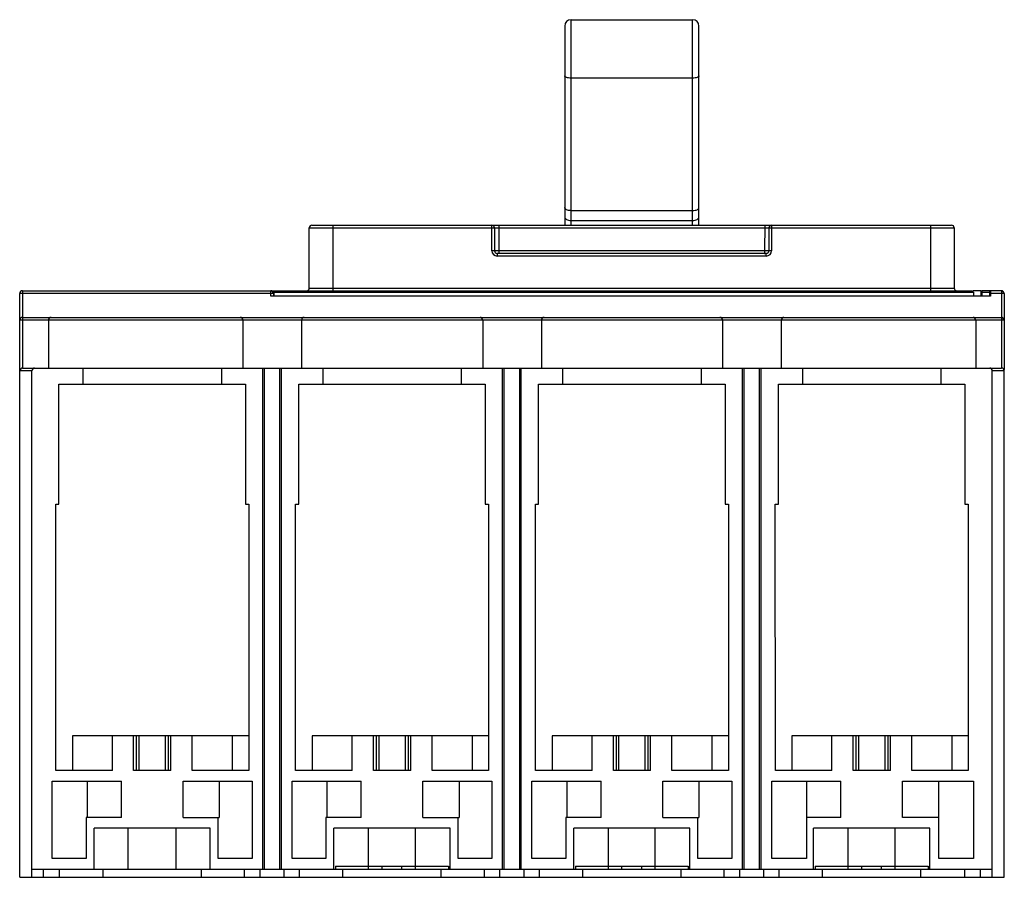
# Model space of a CAD drawing. Header units: millimetres. Extents: x 28 to 212, y 86 to 246.
import ezdxf

# ---------------------------------------------------------------- set-up
doc = ezdxf.new("R2010")
doc.units = ezdxf.units.MM
doc.header["$LTSCALE"] = 21.528734
doc.layers.get('0').update_dxf_attribs({"linetype": 'CONTINUOUS'})

msp = doc.modelspace()

# ---------------------------------------------------------------- linework, layer by layer
at = {"color": 7, "linetype": 'Continuous'}
for p, q in [((131.08, 207.83), (131.08, 246.36)), ((131.08, 246.36), (153.88, 246.36)), ((153.88, 207.83), (153.88, 246.36)), ((129.88, 245.16), (129.88, 207.83)), ((155.08, 207.83), (155.08, 245.16)), ((153.88, 235.4), (131.08, 235.4)), ((131.08, 210.56), (153.88, 210.56)), ((81.97, 196.03), (81.97, 207.33)), ((81.97, 207.33), (202.95, 207.33)), ((82.47, 207.83), (202.45, 207.83)), ((86.37, 207.83), (86.37, 195.53)), ((116.22, 203.03), (116.22, 207.83)), ((116.72, 207.33), (116.72, 203.03)), ((117.52, 207.83), (117.52, 202.53)), ((131.08, 208.7), (153.88, 208.7)), ((167.41, 207.83), (167.4, 203.03)), ((168.2, 207.33), (168.2, 203.03)), ((168.7, 207.83), (168.7, 203.03)), ((198.56, 195.53), (198.56, 207.83)), ((202.95, 207.33), (202.95, 196.03)), ((168.7, 203.03), (116.22, 203.03)), ((117.22, 202.53), (117.22, 202.03)), ((167.7, 202.53), (117.22, 202.53)), ((167.7, 202.03), (117.22, 202.03)), ((167.7, 202.03), (167.7, 202.53)), ((81.97, 196.03), (202.95, 196.03)), ((27.63, 85.53), (27.63, 195.03)), ((75.23, 195.03), (27.63, 195.03)), ((28.13, 195.53), (28.13, 181.03)), ((28.13, 195.53), (206.26, 195.53)), ((74.73, 194.53), (74.73, 195.53)), ((209.76, 194.53), (74.73, 194.53)), ((75.23, 195.03), (75.23, 194.53)), ((75.31, 195.53), (75.31, 194.53)), ((75.31, 195.23), (206.67, 195.23)), ((206.15, 195.53), (206.15, 195.23)), ((207.96, 195.53), (206.46, 195.53)), ((206.46, 195.23), (206.46, 195.53)), ((206.67, 194.53), (206.67, 195.23)), ((207.96, 195.53), (207.96, 194.53)), ((211.81, 195.53), (208.07, 195.53)), ((208.17, 195.53), (208.17, 194.53)), ((208.17, 195.23), (209.61, 195.23)), ((209.61, 195.53), (209.61, 194.53)), ((209.76, 195.53), (209.76, 194.53)), ((212.31, 195.03), (209.76, 195.03)), ((211.81, 195.53), (211.81, 181.03)), ((212.31, 195.03), (212.31, 180.73)), ((28.13, 190.53), (211.81, 190.53)), ((212.31, 190.03), (27.63, 190.03)), ((33.01, 190.03), (33.01, 181.03)), ((69.51, 190.03), (69.51, 181.03)), ((80.51, 190.03), (80.51, 181.03)), ((114.51, 190.03), (114.51, 181.03)), ((125.51, 190.03), (125.51, 181.03)), ((159.51, 190.03), (159.51, 181.03)), ((170.51, 190.03), (170.51, 181.03)), ((207.01, 190.03), (207.01, 181.03)), ((27.67, 85.53), (27.67, 180.53)), ((29.92, 180.53), (27.67, 180.53)), ((28.17, 181.03), (211.87, 181.03)), ((29.92, 85.53), (29.92, 180.53)), ((39.48, 181.03), (39.48, 178.03)), ((65.48, 181.03), (65.48, 178.03)), ((73.23, 87.03), (73.23, 181.03)), ((73.55, 87.03), (73.55, 181.03)), ((76.4, 181.03), (76.4, 87.03)), ((76.73, 87.03), (76.73, 181.03)), ((84.48, 181.03), (84.48, 178.03)), ((110.48, 181.03), (110.48, 178.03)), ((118.23, 87.03), (118.23, 181.03)), ((118.55, 87.03), (118.55, 181.03)), ((121.4, 181.03), (121.4, 87.03)), ((121.73, 87.03), (121.73, 181.03)), ((129.48, 181.03), (129.48, 178.03)), ((155.48, 181.03), (155.48, 178.03)), ((163.23, 87.03), (163.23, 181.03)), ((163.55, 87.03), (163.55, 181.03)), ((166.4, 181.03), (166.4, 87.03)), ((166.73, 87.03), (166.73, 181.03)), ((174.48, 181.03), (174.48, 178.03)), ((200.48, 181.03), (200.48, 178.03)), ((212.37, 180.53), (210.12, 180.53)), ((210.12, 85.53), (210.12, 180.53)), ((212.37, 85.53), (212.37, 180.53)), ((34.99, 155.53), (35, 178.03)), ((35, 178.03), (69.99, 178.03)), ((69.99, 178.03), (69.99, 155.53)), ((79.99, 155.53), (79.99, 178.03)), ((79.99, 178.03), (114.99, 178.03)), ((114.99, 178.03), (114.99, 155.53)), ((124.99, 155.53), (124.99, 178.03)), ((124.99, 178.03), (159.99, 178.03)), ((159.99, 178.03), (159.99, 155.53)), ((169.99, 178.03), (204.99, 178.03)), ((169.99, 155.53), (169.99, 178.03)), ((204.99, 178.03), (204.99, 155.53)), ((34.39, 105.53), (34.39, 155.53)), ((34.39, 155.53), (34.99, 155.53)), ((69.99, 155.53), (70.59, 155.53)), ((70.59, 155.53), (70.59, 105.53)), ((79.39, 105.53), (79.39, 155.53)), ((79.39, 155.53), (79.99, 155.53)), ((114.99, 155.53), (115.59, 155.53)), ((115.59, 155.53), (115.59, 105.53)), ((124.39, 155.53), (124.99, 155.53)), ((124.41, 105.53), (124.39, 155.53)), ((159.99, 155.53), (160.59, 155.53)), ((160.59, 155.53), (160.59, 105.53)), ((169.39, 155.53), (169.99, 155.53)), ((169.41, 105.53), (169.39, 155.53)), ((204.99, 155.53), (205.61, 155.53)), ((205.61, 155.53), (205.61, 105.53)), ((37.51, 112.03), (37.51, 105.53)), ((70.6, 112.03), (37.51, 112.03)), ((45.01, 105.53), (45.01, 112.03)), ((49.01, 105.53), (49.01, 112.03)), ((49.51, 112.03), (49.51, 105.53)), ((50.01, 112.03), (50.01, 105.53)), ((55.01, 105.53), (55.01, 112.03)), ((55.51, 112.03), (55.51, 105.53)), ((56.01, 105.53), (56.01, 112.03)), ((60.01, 105.53), (60.01, 112.03)), ((67.51, 112.03), (67.51, 105.53)), ((115.59, 112.03), (82.51, 112.03)), ((82.51, 112.03), (82.51, 105.53)), ((90.01, 105.53), (90.01, 112.03)), ((94.01, 105.53), (94.01, 112.03)), ((94.51, 112.03), (94.51, 105.53)), ((95.01, 112.03), (95.01, 105.53)), ((100.01, 105.53), (100.01, 112.03)), ((100.51, 112.03), (100.51, 105.53)), ((101.01, 105.53), (101.01, 112.03)), ((105.01, 105.53), (105.01, 112.03)), ((112.51, 112.03), (112.51, 105.53)), ((160.59, 112.03), (127.51, 112.03)), ((127.51, 112.03), (127.51, 105.53)), ((135.01, 105.53), (135.01, 112.03)), ((139.01, 105.53), (139.01, 112.03)), ((139.51, 112.03), (139.51, 105.53)), ((140.01, 112.03), (140.01, 105.53)), ((145.01, 105.53), (145.01, 112.03)), ((145.51, 112.03), (145.51, 105.53)), ((146.01, 105.53), (146.01, 112.03)), ((150.01, 105.53), (150.01, 112.03)), ((157.51, 112.03), (157.51, 105.53)), ((205.61, 112.03), (172.51, 112.03)), ((172.51, 112.03), (172.51, 105.53)), ((180.01, 105.53), (180.01, 112.03)), ((184.01, 105.53), (184.01, 112.03)), ((184.51, 112.03), (184.51, 105.53)), ((185.01, 112.03), (185.01, 105.53)), ((190.01, 105.53), (190.01, 112.03)), ((190.51, 112.03), (190.51, 105.53)), ((191.01, 105.53), (191.01, 112.03)), ((195.01, 105.53), (195.01, 112.03)), ((202.51, 112.03), (202.51, 105.53)), ((45.01, 105.53), (34.4, 105.53)), ((56.01, 105.53), (49.01, 105.53)), ((70.6, 105.53), (60.01, 105.53)), ((90.01, 105.53), (79.4, 105.53)), ((101.01, 105.53), (94.01, 105.53)), ((115.6, 105.53), (105.01, 105.53)), ((135.01, 105.53), (124.41, 105.53)), ((146.01, 105.53), (139.01, 105.53)), ((160.6, 105.53), (150.01, 105.53)), ((180.01, 105.53), (169.41, 105.53)), ((191.01, 105.53), (184.01, 105.53)), ((205.61, 105.53), (195.01, 105.53)), ((33.74, 89.03), (33.74, 103.53)), ((33.74, 103.53), (46.7, 103.53)), ((40.28, 103.53), (40.28, 96.73)), ((46.7, 96.73), (46.7, 103.53)), ((58.29, 96.73), (58.29, 103.53)), ((58.29, 103.53), (71.24, 103.53)), ((65.06, 103.53), (65.06, 96.73)), ((71.24, 103.53), (71.24, 89.03)), ((78.74, 103.53), (91.7, 103.53)), ((78.74, 89.03), (78.74, 103.53)), ((85.27, 103.53), (85.27, 96.73)), ((91.7, 96.73), (91.7, 103.53)), ((103.29, 103.53), (116.24, 103.53)), ((103.29, 96.73), (103.29, 103.53)), ((110.06, 103.53), (110.06, 96.73)), ((116.24, 103.53), (116.24, 89.03)), ((123.74, 103.53), (136.7, 103.53)), ((123.74, 89.03), (123.74, 103.53)), ((130.27, 103.53), (130.27, 96.73)), ((136.7, 96.73), (136.7, 103.53)), ((148.29, 103.53), (161.24, 103.53)), ((148.29, 96.73), (148.29, 103.53)), ((155.07, 103.53), (155.07, 96.73)), ((161.24, 103.53), (161.24, 89.03)), ((168.74, 103.53), (181.7, 103.53)), ((168.74, 89.03), (168.74, 103.53)), ((175.27, 103.53), (175.27, 89.03)), ((181.7, 96.73), (181.7, 103.53)), ((193.29, 103.53), (206.59, 103.53)), ((193.29, 96.73), (193.29, 103.53)), ((200.07, 89.03), (200.07, 103.53)), ((206.59, 103.53), (206.59, 89.03)), ((40.09, 96.73), (40.09, 89.03)), ((46.7, 96.73), (40.09, 96.73)), ((58.29, 96.73), (65.06, 96.73)), ((64.89, 89.03), (64.89, 96.73)), ((91.7, 96.73), (85.09, 96.73)), ((85.09, 96.73), (85.09, 89.03)), ((103.29, 96.73), (110.06, 96.73)), ((109.89, 89.03), (109.89, 96.73)), ((136.7, 96.73), (130.09, 96.73)), ((130.09, 96.73), (130.09, 89.03)), ((148.29, 96.73), (155.07, 96.73)), ((154.89, 89.03), (154.89, 96.73)), ((181.7, 96.73), (175.27, 96.73)), ((200.07, 96.73), (193.29, 96.73)), ((41.58, 87.03), (41.58, 94.73)), ((63.38, 94.73), (41.58, 94.73)), ((47.96, 87.03), (47.96, 94.73)), ((56.99, 87.03), (56.99, 94.73)), ((63.38, 87.03), (63.38, 94.73)), ((108.38, 94.73), (86.58, 94.73)), ((86.58, 87.03), (86.58, 94.73)), ((93.09, 87.03), (93.09, 94.73)), ((101.87, 87.03), (101.87, 94.73)), ((108.38, 87.03), (108.38, 94.73)), ((153.38, 94.73), (131.58, 94.73)), ((131.58, 87.03), (131.58, 94.73)), ((138.09, 87.03), (138.09, 94.73)), ((146.87, 87.03), (146.87, 94.73)), ((153.38, 87.03), (153.38, 94.73)), ((198.38, 94.73), (176.58, 94.73)), ((176.58, 87.03), (176.58, 94.73)), ((183.09, 87.03), (183.09, 94.73)), ((191.87, 87.03), (191.87, 94.73)), ((198.38, 87.03), (198.38, 94.73)), ((40.09, 89.03), (33.74, 89.03)), ((71.24, 89.03), (64.89, 89.03)), ((85.09, 89.03), (78.74, 89.03)), ((116.24, 89.03), (109.89, 89.03)), ((130.09, 89.03), (123.74, 89.03)), ((161.24, 89.03), (154.89, 89.03)), ((175.27, 89.03), (168.74, 89.03)), ((206.59, 89.03), (200.07, 89.03)), ((29.92, 87.03), (210.12, 87.03)), ((32.08, 85.53), (32.08, 87.03)), ((35.01, 87.03), (35.01, 85.53)), ((43.28, 85.53), (43.28, 87.03)), ((61.67, 87.03), (61.67, 85.53)), ((69.83, 85.53), (69.83, 87.03)), ((72.74, 85.53), (72.74, 87.03)), ((77.21, 87.03), (77.21, 85.53)), ((80.13, 85.53), (80.13, 87.03)), ((86.88, 87.63), (108.08, 87.63)), ((86.88, 87.63), (86.88, 87.03)), ((88.28, 85.53), (88.28, 87.03)), ((95.63, 87.03), (95.63, 87.63)), ((99.33, 87.03), (99.33, 87.63)), ((106.67, 87.03), (106.67, 85.53)), ((108.08, 87.63), (108.08, 87.03)), ((114.83, 85.53), (114.83, 87.03)), ((117.74, 85.53), (117.74, 87.03)), ((122.21, 87.03), (122.21, 85.53)), ((125.13, 85.53), (125.13, 87.03)), ((131.88, 87.63), (153.08, 87.63)), ((131.88, 87.63), (131.88, 87.03)), ((133.28, 85.53), (133.28, 87.03)), ((140.63, 87.03), (140.63, 87.63)), ((144.33, 87.03), (144.33, 87.63)), ((151.67, 87.03), (151.67, 85.53)), ((153.08, 87.63), (153.08, 87.03)), ((159.83, 85.53), (159.83, 87.03)), ((162.74, 85.53), (162.74, 87.03)), ((167.21, 87.03), (167.21, 85.53)), ((170.13, 85.53), (170.13, 87.03)), ((176.88, 87.63), (198.08, 87.63)), ((176.88, 87.63), (176.88, 87.03)), ((178.28, 85.53), (178.28, 87.03)), ((185.63, 87.03), (185.63, 87.63)), ((189.33, 87.03), (189.33, 87.63)), ((196.67, 87.03), (196.67, 85.53)), ((198.08, 87.63), (198.08, 87.03)), ((204.95, 85.53), (204.95, 87.03)), ((207.88, 85.53), (207.88, 87.03)), ((27.67, 85.53), (212.37, 85.53))]:
    msp.add_line(p, q, dxfattribs=at)
for centre, radius, start, end in [((131.08, 245.16), 1.2, 90, 180), ((153.88, 245.16), 1.2, 0, 90), ((82.47, 207.33), 0.5, 90, 180), ((116.22, 207.33), 0.5, 0, 90), ((168.7, 207.33), 0.5, 90, 180), ((202.46, 207.33), 0.5, 0, 90), ((117.22, 203.03), 1, 180, 270), ((117.22, 203.03), 0.5, 179.9999, 270), ((167.7, 203.03), 1, 270, 0), ((167.7, 203.03), 0.5, 270, 0), ((81.47, 196.03), 0.5, 270, 360), ((203.46, 196.03), 0.5, 180, 270), ((28.13, 195.03), 0.5, 90, 180), ((74.73, 195.03), 0.5, 0, 90), ((211.82, 195.03), 0.5, 0, 90.0001), ((28.13, 190.03), 0.5, 90, 180), ((33.51, 190.03), 0.5, 90, 180), ((69.01, 190.03), 0.5, 0, 90), ((81.01, 190.03), 0.5, 90, 180), ((114.01, 190.03), 0.5, 0, 90), ((126.01, 190.03), 0.5, 90, 180), ((159.01, 190.03), 0.5, 0, 90), ((171.01, 190.03), 0.5, 90, 180), ((206.51, 190.03), 0.5, 0, 90), ((211.81, 190.03), 0.5, 0, 89.999), ((28.17, 180.53), 0.5, 90, 180), ((30.42, 180.53), 0.5, 90, 180), ((209.62, 180.53), 0.5, 0, 90), ((211.87, 180.53), 0.5, 0, 90)]:
    msp.add_arc(centre, radius, start, end, dxfattribs=at)
for points, knots in [([(131.08, 235.4), (130.92, 235.4), (130.64, 235.42), (130.3, 235.49), (130.08, 235.58), (129.95, 235.66), (129.88, 235.76), (129.88, 235.82)], [0, 0, 0, 0, 0.343159, 0.641293, 0.762285, 0.861377, 1, 1, 1, 1]), ([(155.08, 235.82), (155.08, 235.76), (155, 235.66), (154.87, 235.58), (154.65, 235.49), (154.32, 235.42), (154.03, 235.4), (153.88, 235.4)], [0, 0, 0, 0, 0.138621, 0.237713, 0.358705, 0.65684, 1, 1, 1, 1]), ([(131.08, 210.56), (130.92, 210.56), (130.63, 210.59), (130.29, 210.68), (130.08, 210.8), (129.94, 210.92), (129.88, 211.05), (129.88, 211.12)], [0, 0, 0, 0, 0.325417, 0.612417, 0.732888, 0.83625, 1, 1, 1, 1]), ([(153.88, 210.56), (154.03, 210.56), (154.32, 210.59), (154.66, 210.69), (154.87, 210.8), (155.01, 210.92), (155.08, 211.05), (155.08, 211.12)], [0, 0, 0, 0, 0.325425, 0.612468, 0.732972, 0.836377, 1, 1, 1, 1]), ([(129.88, 209.39), (129.88, 209.29), (129.96, 209.09), (130.24, 208.87), (130.63, 208.73), (130.92, 208.7), (131.08, 208.7)], [0, 0, 0, 0, 0.184978, 0.413208, 0.691362, 1, 1, 1, 1]), ([(153.88, 208.7), (154.03, 208.7), (154.33, 208.74), (154.71, 208.88), (154.99, 209.1), (155.08, 209.31), (155.08, 209.4)], [0, 0, 0, 0, 0.30664, 0.583857, 0.813276, 1, 1, 1, 1]), ([(167.4, 203.03), (167.4, 202.97), (167.4, 202.88), (167.4, 202.76), (167.4, 202.68), (167.4, 202.62), (167.4, 202.58), (167.4, 202.56), (167.4, 202.54), (167.4, 202.54), (167.4, 202.53), (167.41, 202.53)], [0, 0, 0, 0, 0.382082, 0.555527, 0.707004, 0.831285, 0.923467, 0.956455, 0.980357, 0.994926, 1, 1, 1, 1])]:
    msp.add_open_spline(points, degree=3, knots=knots, dxfattribs=at)

doc.saveas('drawing.dxf')
